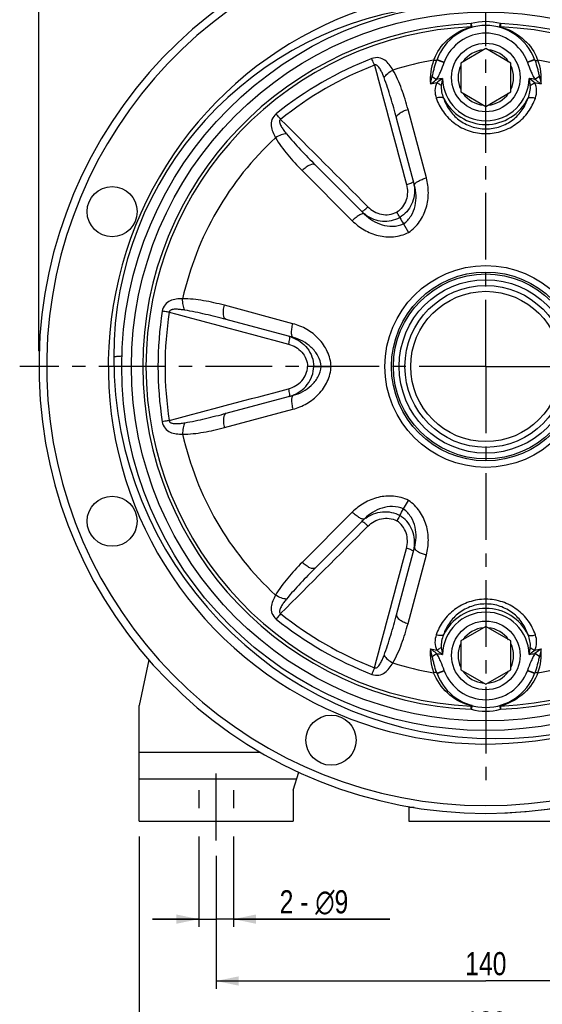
# Model space of a CAD drawing. Header units: millimetres. Extents: x 0 to 840, y -3 to 594.
# Tile 8 of 10: x 577 to 712, y 200 to 456. Entities that reach past the tile are written whole.
import ezdxf

# ---------------------------------------------------------------- set-up
doc = ezdxf.new("R2010")
doc.units = ezdxf.units.MM
doc.header["$LTSCALE"] = 46.2
doc.linetypes.add('CENTER', pattern=[0.6, 0.375, -0.075, 0.075, -0.075])
doc.linetypes.add('HIDDEN', pattern=[0.2, 0.1, -0.1])
doc.layers.get('0').update_dxf_attribs({"linetype": 'CONTINUOUS'})
for name, color, linetype in [('ASSI', 7, 'CONTINUOUS'), ('GEOM', 7, 'CONTINUOUS'), ('QUOTE', 7, 'CONTINUOUS')]:
    doc.layers.add(name, color=color, linetype=linetype)
doc.styles.get("Standard").update_dxf_attribs({"font": 'txt', "width": 0.8})
doc.dimstyles.new('DIMSTYLE_1', dxfattribs={"dimtxt": 6, "dimasz": 5.8, "dimexe": 1, "dimexo": 2, "dimgap": 0.75, "dimtad": 1, "dimdec": 3, "dimtxsty": 'Standard', "dimblk": '_FILLED', "dimblk1": '_FILLED', "dimblk2": '_FILLED', "dimcen": 0.09, "dimadec": 0, "dimazin": 0, "dimtp": 0.5, "dimtm": 0.5, "dimtfac": 1, "dimtdec": 3, "dimtofl": 0, "dimtmove": 0, "dimatfit": 3, "dimldrblk": '_FILLED', "dimfxl": 1, "dimtolj": 1, "dimarcsym": 0})
doc.dimstyles.new('DIMSTYLE_2', dxfattribs={"dimtxt": 6, "dimasz": 5.8, "dimexe": 1, "dimexo": 2, "dimgap": 0.75, "dimtad": 1, "dimdec": 3, "dimtxsty": 'Standard', "dimblk": '_FILLED', "dimblk1": '_FILLED', "dimblk2": '_FILLED', "dimcen": 0.09, "dimadec": 0, "dimazin": 0, "dimtp": 0.2, "dimtm": 0.2, "dimtfac": 1, "dimtdec": 3, "dimtofl": 0, "dimtmove": 0, "dimatfit": 3, "dimldrblk": '_FILLED', "dimfxl": 1, "dimtolj": 1, "dimarcsym": 0})

# ---------------------------------------------------------------- blocks, each defined once
blk = doc.blocks.new('_FILLED')
at = {"color": 0, "linetype": 'ByBlock'}
blk.add_solid([(0, 0), (-1, 0.207), (-1, -0.207)], dxfattribs=at)
blk = doc.blocks.new('*D1')
at = {"layer": 'QUOTE', "color": 2, "linetype": 'Continuous'}
for p, q in [((627.69, 238.77), (627.69, 204.26)), ((767.69, 238.77), (767.69, 204.26)), ((627.69, 206.26), (697.69, 206.26)), ((767.69, 206.26), (697.69, 206.26))]:
    blk.add_line(p, q, dxfattribs=at)
at = {"layer": 'QUOTE', "color": 2, "linetype": 'Continuous', "xscale": 5.8, "yscale": 5.8, "zscale": 5.8, "rotation": 180}
blk.add_blockref('_FILLED', (627.69, 206.26), dxfattribs=at)
at = {"layer": 'QUOTE', "color": 2, "linetype": 'Continuous', "xscale": 5.8, "yscale": 5.8, "zscale": 5.8}
blk.add_blockref('_FILLED', (767.69, 206.26), dxfattribs=at)
at = {"layer": 'QUOTE', "color": 2, "linetype": 'Continuous', "insert": (697.69, 213.76), "char_height": 6, "width": 11.2, "attachment_point": 2, "line_spacing_factor": 0.9}
blk.add_mtext('140', dxfattribs=at)
blk = doc.blocks.new('*D2')
at = {"layer": 'QUOTE', "color": 2, "linetype": 'Continuous'}
for p, q in [((623.19, 243.77), (623.19, 220.32)), ((632.19, 243.77), (632.19, 220.32)), ((623.19, 222.32), (611.19, 222.32)), ((611.19, 222.32), (627.69, 222.32)), ((672.77, 222.32), (627.69, 222.32)), ((632.19, 222.32), (672.77, 222.32))]:
    blk.add_line(p, q, dxfattribs=at)
at = {"layer": 'QUOTE', "color": 2, "linetype": 'Continuous', "xscale": 5.8, "yscale": 5.8, "zscale": 5.8}
blk.add_blockref('_FILLED', (623.19, 222.32), dxfattribs=at)
at = {"layer": 'QUOTE', "color": 2, "linetype": 'Continuous', "xscale": 5.8, "yscale": 5.8, "zscale": 5.8, "rotation": 180}
blk.add_blockref('_FILLED', (632.19, 222.32), dxfattribs=at)
at = {"layer": 'QUOTE', "color": 2, "linetype": 'Continuous', "insert": (644.17, 229.82), "char_height": 6, "width": 28.6, "attachment_point": 1, "line_spacing_factor": 0.9}
blk.add_mtext('2 - \\Fgdt;{\\Fgdt;n}\\Ftxt;9', dxfattribs=at)
blk = doc.blocks.new('*D4')
at = {"layer": 'QUOTE', "color": 2, "linetype": 'Continuous'}
for p, q in [((581.69, 369.77), (581.69, 529.32)), ((813.69, 369.77), (813.69, 529.32)), ((581.69, 527.32), (697.69, 527.32)), ((813.69, 527.32), (697.69, 527.32))]:
    blk.add_line(p, q, dxfattribs=at)
at = {"layer": 'QUOTE', "color": 2, "linetype": 'Continuous', "xscale": 5.8, "yscale": 5.8, "zscale": 5.8, "rotation": 180}
blk.add_blockref('_FILLED', (581.69, 527.32), dxfattribs=at)
at = {"layer": 'QUOTE', "color": 2, "linetype": 'Continuous', "xscale": 5.8, "yscale": 5.8, "zscale": 5.8}
blk.add_blockref('_FILLED', (813.69, 527.32), dxfattribs=at)
at = {"layer": 'QUOTE', "color": 2, "linetype": 'Continuous', "insert": (697.69, 534.82), "char_height": 6, "width": 13.2, "attachment_point": 2, "line_spacing_factor": 0.9}
blk.add_mtext('232', dxfattribs=at)
blk = doc.blocks.new('*D20')
at = {"layer": 'QUOTE', "color": 2, "linetype": 'Continuous'}
for p, q in [((607.69, 243.77), (607.69, 188.85)), ((787.69, 243.77), (787.69, 188.85)), ((607.69, 190.85), (697.69, 190.85)), ((787.69, 190.85), (697.69, 190.85))]:
    blk.add_line(p, q, dxfattribs=at)
at = {"layer": 'QUOTE', "color": 2, "linetype": 'Continuous', "xscale": 5.8, "yscale": 5.8, "zscale": 5.8, "rotation": 180}
blk.add_blockref('_FILLED', (607.69, 190.85), dxfattribs=at)
at = {"layer": 'QUOTE', "color": 2, "linetype": 'Continuous', "xscale": 5.8, "yscale": 5.8, "zscale": 5.8}
blk.add_blockref('_FILLED', (787.69, 190.85), dxfattribs=at)
at = {"layer": 'QUOTE', "color": 2, "linetype": 'Continuous', "insert": (697.69, 198.35), "char_height": 6, "width": 10.8, "attachment_point": 2, "line_spacing_factor": 0.9}
blk.add_mtext('180', dxfattribs=at)

msp = doc.modelspace()

# ---------------------------------------------------------------- linework, layer by layer
at = {"layer": 'ASSI', "color": 2, "linetype": 'CENTER'}
for p, q in [((697.6856, 365.7689), (697.6856, 494.4587)), ((697.6856, 365.7689), (576.6856, 365.7689)), ((697.6856, 365.7689), (697.6856, 254.9536)), ((697.6856, 365.7689), (818.6856, 365.7689)), ((627.6856, 242.7689), (627.6856, 260.7689))]:
    msp.add_line(p, q, dxfattribs=at)
at = {"layer": 'ASSI', "color": 7, "linetype": 'Continuous'}
for p, q in [((610.1997, 289.5967), (607.6856, 277.7689)), ((607.6856, 265.6971), (639.0202, 265.6971)), ((677.6856, 251.2689), (677.6856, 247.7689)), ((677.6856, 247.7689), (717.6856, 247.7689))]:
    msp.add_line(p, q, dxfattribs=at)
at = {"layer": 'ASSI', "color": 8, "linetype": 'HIDDEN'}
for p, q in [((623.1856, 255.7689), (623.1856, 247.7689)), ((632.1856, 255.7689), (632.1856, 247.7689))]:
    msp.add_line(p, q, dxfattribs=at)
at = {"layer": 'ASSI', "color": 7, "linetype": 'Continuous'}
for centre, radius in [((600.6783, 405.9507), 6.5), ((697.6856, 365.7689), 24.5), ((697.6856, 365.7689), 22.5), ((600.6783, 325.5872), 6.5), ((657.5038, 268.7616), 6.5)]:
    msp.add_circle(centre, radius, dxfattribs=at)
msp.add_arc((697.6856, 365.7689), 116, 272.428025, 81.322808, dxfattribs=at)
at = {"layer": 'GEOM', "color": 9, "linetype": 'Continuous'}
for p, q in [((693.9034, 453.9044), (693.8668, 454.757)), ((694.1302, 453.7923), (693.8668, 454.757)), ((701.2411, 453.7923), (701.5044, 454.757)), ((701.5044, 454.757), (701.4678, 453.9044)), ((684.997, 445.379), (686.8721, 444.6838)), ((685.0261, 445.4579), (686.9016, 444.7633)), ((686.8721, 444.6838), (686.9016, 444.7633)), ((710.3451, 445.4579), (708.4696, 444.7633)), ((708.4696, 444.7633), (708.4991, 444.6837)), ((710.3742, 445.379), (708.4991, 444.6837)), ((683.7753, 441.0361), (684.9257, 440.2735)), ((711.5959, 441.0361), (710.4455, 440.2735)), ((682.2572, 414.6932), (677.4897, 432.4859)), ((650.0049, 416.6176), (663.0301, 403.5924)), ((647.6018, 376.8697), (629.809, 381.6372)), ((629.809, 349.9006), (647.6018, 354.6682)), ((663.0301, 327.9454), (650.0049, 314.9202)), ((677.4897, 299.0519), (682.2572, 316.8447)), ((683.7753, 290.5018), (684.9257, 291.2643)), ((711.5959, 290.5018), (710.4455, 291.2643)), ((684.9971, 286.1588), (686.8721, 286.8541)), ((685.0261, 286.0799), (686.9016, 286.7746)), ((686.9016, 286.7746), (686.8721, 286.8541)), ((708.4991, 286.8541), (708.4696, 286.7746)), ((710.3451, 286.0799), (708.4696, 286.7746)), ((710.3742, 286.1588), (708.4991, 286.8541)), ((694.1302, 277.7455), (693.8668, 276.7808)), ((693.8668, 276.7808), (693.9034, 277.6334)), ((701.2411, 277.7455), (701.5044, 276.7808)), ((701.4678, 277.6334), (701.5044, 276.7808)), ((679.0986, 251.2689), (677.6856, 251.2689))]:
    msp.add_line(p, q, dxfattribs=at)
at = {"layer": 'GEOM', "color": 7, "linetype": 'Continuous'}
for p, q in [((697.6856, 448.2745), (691.1856, 444.5217)), ((704.1856, 444.5217), (697.6856, 448.2745)), ((691.1856, 444.5217), (691.1856, 437.0162)), ((704.1856, 437.0162), (704.1856, 444.5217)), ((691.1856, 437.0162), (697.6856, 433.2634)), ((697.6856, 433.2634), (704.1856, 437.0162)), ((679.1941, 412.7802), (674.5247, 430.2065)), ((653.4615, 418.0456), (666.2185, 405.2886)), ((676.3284, 402.7607), (677.613, 400.5357)), ((647.7269, 373.2604), (630.3006, 377.9298)), ((654.9711, 365.7689), (657.5403, 365.7689)), ((630.3006, 353.6081), (647.7269, 358.2774)), ((676.3284, 328.7771), (677.613, 331.0021)), ((666.2184, 326.2492), (653.4615, 313.4923)), ((674.5247, 301.3314), (679.1941, 318.7578)), ((697.6856, 298.2745), (691.1856, 294.5217)), ((704.1856, 294.5217), (697.6856, 298.2745)), ((691.1856, 294.5217), (691.1856, 287.0162)), ((704.1856, 287.0162), (704.1856, 294.5217)), ((691.1856, 287.0162), (697.6856, 283.2634)), ((697.6856, 283.2634), (704.1856, 287.0162)), ((607.6856, 247.7689), (607.6856, 277.7689)), ((607.6856, 258.7689), (648.6028, 258.7689)), ((647.6856, 255.7689), (649.1193, 260.4582)), ((647.6856, 255.7689), (647.6856, 247.7689)), ((677.6856, 251.2689), (677.6856, 247.7689)), ((607.6856, 247.7689), (647.6856, 247.7689))]:
    msp.add_line(p, q, dxfattribs=at)
for centre, radius in [((697.6856, 365.7689), 94.5), ((697.6856, 440.7689), 8.9), ((697.6856, 365.7689), 23.9998), ((697.6856, 365.7689), 20.9998), ((697.6856, 365.7689), 19.5), ((697.6856, 290.7689), 8.9)]:
    msp.add_circle(centre, radius, dxfattribs=at)
at = {"layer": 'GEOM', "color": 9, "linetype": 'Continuous'}
for radius in [92, 26.1919]:
    msp.add_circle((697.6856, 365.7689), radius, dxfattribs=at)
at = {"layer": 'GEOM', "color": 7, "linetype": 'Continuous'}
for centre, radius, start, end in [((697.6856, 365.7689), 116, 98.678951, 81.321049), ((700.0856, 368.1689), 99, 180, 81.80388), ((697.6856, 365.7689), 98, 100.58398, 298.302446), ((692.5856, 368.1689), 91.5, 95.474108, 180), ((697.6856, 440.7689), 13.5, 20.324419, 159.675569), ((706.2919, 437.581), 22.6777, 159.675016, 159.887646), ((689.0793, 437.581), 22.6777, 20.11233, 20.324944), ((706.2868, 293.9549), 22.6723, 200.112092, 200.324656), ((697.6856, 290.7689), 13.5, 200.324355, 339.67562), ((689.0833, 293.9553), 22.6735, 339.675242, 339.887832), ((678.1856, 251.2689), 0.5, 150.541099, 180)]:
    msp.add_arc(centre, radius, start, end, dxfattribs=at)
at = {"layer": 'GEOM', "color": 9, "linetype": 'Continuous'}
for centre, radius, start, end in [((697.6856, 365.7689), 114, 98.831055, 81.168946), ((697.6856, 440.7689), 14.5, 74.730065, 105.269935), ((697.6856, 365.7689), 89.07, 92.457274, 267.542726), ((697.6856, 365.7689), 88.2166, 92.457274, 267.542726), ((697.6856, 365.7689), 88.2166, 272.457274, 87.542726), ((697.6856, 365.7689), 89.07, 272.457274, 87.542726), ((697.6856, 440.7689), 11.5, 20.324296, 159.675706), ((697.6856, 440.7689), 7.2, 94.525631, 145.474369), ((697.6856, 440.7689), 7.2, 34.525631, 85.474369), ((702.0489, 358.2114), 93.8332, 111.20982, 128.79018), ((697.6856, 365.7689), 80.6362, 99.671277, 107.418044), ((697.6597, 440.3367), 14.3887, 159.995677, 184.985521), ((697.0068, 440.3024), 13.7893, 154.937172, 158.933882), ((688.9191, 437.5235), 22.848, 19.499536, 20.109651), ((698.3654, 440.3029), 13.7882, 21.066019, 25.012913), ((697.6856, 365.7689), 80.6362, 72.581922, 80.328731), ((697.6859, 440.3304), 14.4149, 355.047866, 19.993262), ((701.1636, 359.7448), 90.2279, 111.033091, 128.966911), ((697.6856, 440.7689), 7.2, 154.525631, 205.474369), ((697.6856, 440.7689), 7.2, 334.525631, 25.474369), ((697.6856, 365.7689), 75.5894, 98.543752, 99.718334), ((702.7589, 436.6857), 16.7479, 166.767226, 173.077932), ((697.6856, 440.7689), 11.2327, 181.272688, 358.727313), ((692.6857, 436.6988), 16.6734, 6.907972, 13.24687), ((697.6856, 365.7689), 75.5894, 80.281616, 81.456248), ((697.6856, 365.7689), 74.7104, 99.780936, 101.081831), ((697.6856, 365.7689), 74.7104, 78.91719, 80.218912), ((697.6856, 440.7689), 12.1986, 205.880037, 334.11999), ((697.6856, 440.7689), 7.2, 214.525631, 265.474369), ((697.6856, 440.7689), 7.2, 274.525631, 325.474369), ((697.6856, 365.7689), 80.6362, 132.581927, 167.418047), ((670.258, 411.5057), 8.9615, 10.513471, 14.992999), ((670.2416, 411.5023), 8.9782, 6.141689, 10.515783), ((671.8024, 412.4038), 8.9796, 225.013081, 233.935343), ((706.4073, 365.7689), 93.8282, 171.209353, 188.790647), ((704.6368, 365.7689), 90.2231, 171.032609, 188.967391), ((644.3623, 364.8812), 8.9645, 71.336149, 74.996494), ((644.3623, 366.6555), 8.9635, 285.005346, 289.074054), ((697.6856, 365.7689), 80.6362, 192.581927, 227.418047), ((671.8025, 319.134), 8.9798, 126.135395, 134.987094), ((670.2587, 320.032), 8.9608, 345.007, 349.53145), ((670.2415, 320.0355), 8.9783, 349.529053, 353.935618), ((701.1613, 371.789), 90.2232, 231.03262, 248.967379), ((697.6856, 290.7689), 11.2327, 1.272688, 178.727313), ((697.6856, 290.7689), 12.1986, 25.880037, 154.11999), ((702.0465, 373.3222), 93.8283, 231.209362, 248.790638), ((697.6856, 290.7689), 7.2, 94.525631, 145.474369), ((697.6856, 290.7689), 7.2, 34.525631, 85.474369), ((697.6854, 291.2075), 14.415, 175.04789, 199.993424), ((697.6856, 365.7689), 74.7104, 258.91719, 260.21873), ((702.6855, 294.8391), 16.6734, 186.907972, 193.24687), ((697.6856, 290.7689), 7.2, 154.525631, 205.474369), ((697.6856, 290.7689), 7.2, 334.525631, 25.474369), ((692.6123, 294.8521), 16.7479, 346.767226, 353.077932), ((697.6856, 365.7689), 74.7104, 279.780903, 281.082812), ((697.7114, 291.2012), 14.3887, 339.995556, 4.985499), ((697.6856, 365.7689), 80.6362, 252.581927, 260.32875), ((697.6856, 365.7689), 75.5894, 260.281616, 261.456248), ((697.6856, 365.7689), 75.5894, 278.543752, 279.718334), ((697.6856, 365.7689), 80.6362, 279.671262, 287.418041), ((706.4523, 294.0144), 22.8482, 199.499538, 200.109647), ((697.6856, 290.7689), 11.5, 200.324311, 339.675694), ((697.6856, 290.7689), 7.2, 214.525631, 265.474369), ((697.6856, 290.7689), 7.2, 274.525631, 325.474369), ((697.6735, 291.9096), 14.7656, 252.673491, 255.20662), ((697.6856, 290.7689), 14.5, 254.730065, 285.269935), ((697.6995, 291.9034), 14.7591, 284.792692, 287.223087)]:
    msp.add_arc(centre, radius, start, end, dxfattribs=at)
for points, knots in [([(684.5159, 446.1438), (685.3868, 448.0063), (688.0298, 451.4145), (691.8703, 453.3672), (693.9032, 453.9044)], [0, 0, 0, 0, 0.49441296, 1, 1, 1, 1]), ([(694.1302, 453.7923), (694.1139, 453.7879), (694.0242, 453.7863), (693.9487, 453.851), (693.9034, 453.9044)], [0, 0, 0, 0, 0.19340873, 1, 1, 1, 1]), ([(701.2411, 453.7923), (701.2573, 453.7879), (701.347, 453.7863), (701.4225, 453.851), (701.4678, 453.9044)], [0, 0, 0, 0, 0.19339704, 1, 1, 1, 1]), ([(701.4681, 453.9044), (703.5028, 453.3667), (707.3467, 451.4113), (709.9902, 447.998), (710.8604, 446.1328)], [0, 0, 0, 0, 0.50556963, 1, 1, 1, 1]), ([(673.5477, 442.708), (673.2817, 443.1971), (672.6968, 444.13), (671.5281, 445.3265), (669.9133, 446.0538), (668.6772, 445.911), (668.1016, 445.6885)], [0, 0, 0, 0, 0.24544367, 0.48325661, 0.72792731, 1, 1, 1, 1]), ([(668.7802, 443.9611), (668.7184, 444.1206), (668.4941, 444.6972), (668.2678, 445.273), (668.1016, 445.6885)], [0, 0, 0, 0, 0.27659487, 1, 1, 1, 1]), ([(683.7753, 441.0361), (683.8709, 441.4002), (684.0408, 442.1333), (684.4051, 443.593), (684.7385, 444.6727), (684.9971, 445.379)], [0, 0, 0, 0, 0.25020086, 0.50009292, 1, 1, 1, 1]), ([(684.7586, 445.2206), (684.7156, 445.2113), (684.5083, 445.1868), (684.2981, 445.219), (684.1392, 445.2591)], [0, 0, 0, 0, 0.21155327, 1, 1, 1, 1]), ([(684.997, 445.379), (684.9893, 445.3599), (684.9356, 445.2756), (684.834, 445.237), (684.7586, 445.2206)], [0, 0, 0, 0, 0.2111374, 1, 1, 1, 1]), ([(684.9258, 440.2736), (685.1479, 440.6089), (685.5291, 441.3209), (686.1708, 442.797), (686.5923, 443.9291), (686.8721, 444.6838)], [0, 0, 0, 0, 0.24989895, 0.499923, 1, 1, 1, 1]), ([(708.4991, 444.6837), (708.7789, 443.929), (709.2004, 442.7969), (709.8422, 441.3208), (710.2233, 440.6088), (710.4455, 440.2735)], [0, 0, 0, 0, 0.50008465, 0.75010932, 1, 1, 1, 1]), ([(710.3742, 445.379), (710.382, 445.3596), (710.4371, 445.2737), (710.5413, 445.2354), (710.6185, 445.2193)], [0, 0, 0, 0, 0.21034061, 1, 1, 1, 1]), ([(710.4566, 445.1501), (710.6941, 444.4794), (711.0021, 443.4558), (711.344, 442.0741), (711.5054, 441.3806), (711.5959, 441.0361)], [0, 0, 0, 0, 0.49987031, 0.74977993, 1, 1, 1, 1]), ([(710.6185, 445.2193), (710.6613, 445.2104), (710.8667, 445.1875), (711.0747, 445.2194), (711.232, 445.2591)], [0, 0, 0, 0, 0.21230337, 1, 1, 1, 1]), ([(671.2679, 440.7625), (671.139, 441.1059), (670.9358, 441.616), (670.6306, 442.2791), (670.3801, 442.7614), (670.0981, 443.2229), (669.8227, 443.5807), (669.5597, 443.8281), (669.331, 443.9808), (669.0555, 444.0633), (668.8618, 444.0104), (668.7802, 443.9611)], [0, 0, 0, 0, 0.25154987, 0.37638984, 0.50055966, 0.62407535, 0.74711671, 0.808784, 0.87100482, 0.93462952, 1, 1, 1, 1]), ([(671.2679, 440.7625), (671.5212, 441.1578), (672.2293, 441.8966), (673.0724, 442.4582), (673.5479, 442.7076)], [0, 0, 0, 0, 0.46648789, 1, 1, 1, 1]), ([(677.4897, 432.4859), (677.0124, 434.2677), (676.2066, 436.9094), (674.8313, 440.3045), (674.0096, 441.9296), (673.5477, 442.708)], [0, 0, 0, 0, 0.50381433, 0.75277972, 1, 1, 1, 1]), ([(674.5247, 430.2065), (674.0471, 431.9891), (673.0491, 435.5346), (671.9139, 439.042), (671.2679, 440.7625)], [0, 0, 0, 0, 0.50104909, 1, 1, 1, 1]), ([(683.3242, 439.086), (683.458, 439.182), (683.9966, 439.5715), (684.5301, 439.9681), (684.9258, 440.2736)], [0, 0, 0, 0, 0.24776912, 1, 1, 1, 1]), ([(683.3256, 439.0933), (683.3573, 439.2533), (683.4922, 439.9043), (683.648, 440.5509), (683.7753, 441.0361)], [0, 0, 0, 0, 0.2454223, 1, 1, 1, 1]), ([(686.4557, 440.5194), (686.3288, 440.4303), (685.8292, 440.0713), (685.3441, 439.6917), (684.9937, 439.3934)], [0, 0, 0, 0, 0.25205457, 1, 1, 1, 1]), ([(710.3779, 439.3931), (710.2623, 439.4915), (709.788, 439.8838), (709.2946, 440.2527), (708.9155, 440.5194)], [0, 0, 0, 0, 0.24676631, 1, 1, 1, 1]), ([(710.4455, 440.2735), (710.5779, 440.1713), (711.1066, 439.7687), (711.6428, 439.3759), (712.047, 439.086)], [0, 0, 0, 0, 0.2515484, 1, 1, 1, 1]), ([(711.5959, 441.0361), (711.639, 440.872), (711.8039, 440.2254), (711.9504, 439.5741), (712.047, 439.086)], [0, 0, 0, 0, 0.25427941, 1, 1, 1, 1]), ([(684.9937, 439.3934), (684.6535, 438.8057), (684.3524, 437.4139), (684.6021, 436.0596), (684.8209, 435.4207)], [0, 0, 0, 0, 0.50136355, 1, 1, 1, 1]), ([(686.1331, 438.7042), (686.0481, 438.7715), (685.6901, 439.0352), (685.3002, 439.2557), (684.9936, 439.3934)], [0, 0, 0, 0, 0.24394842, 1, 1, 1, 1]), ([(686.1331, 438.7042), (686.0665, 438.1525), (686.1559, 437.0228), (686.4914, 435.9559), (686.7105, 435.4442)], [0, 0, 0, 0, 0.49957894, 1, 1, 1, 1]), ([(708.6607, 435.4442), (708.8798, 435.9559), (709.2153, 437.0228), (709.3046, 438.1525), (709.2381, 438.7042)], [0, 0, 0, 0, 0.50042619, 1, 1, 1, 1]), ([(709.2382, 438.7042), (709.3231, 438.7715), (709.6812, 439.0351), (710.071, 439.2557), (710.3776, 439.3934)], [0, 0, 0, 0, 0.24394841, 1, 1, 1, 1]), ([(710.5503, 435.4207), (710.7691, 436.0596), (711.0188, 437.4137), (710.7178, 438.8055), (710.3777, 439.3931)], [0, 0, 0, 0, 0.49866074, 1, 1, 1, 1]), ([(686.7104, 435.4445), (686.6168, 435.5111), (686.3576, 435.6009), (685.7125, 435.6423), (685.1824, 435.5343), (684.8209, 435.4207)], [0, 0, 0, 0, 0.17830582, 0.41220258, 1, 1, 1, 1]), ([(684.8209, 435.4207), (685.2568, 434.1478), (686.5311, 431.6815), (689.4928, 428.678), (693.3307, 426.6678), (696.2318, 426.1961), (697.6856, 426.1958)], [0, 0, 0, 0, 0.23988392, 0.4866124, 0.7407881, 1, 1, 1, 1]), ([(686.7104, 435.4444), (687.0603, 434.3555), (688.1089, 432.2304), (690.6064, 429.6133), (693.9038, 427.8372), (696.4208, 427.4169), (697.6856, 427.4168)], [0, 0, 0, 0, 0.23694768, 0.4826288, 0.73797005, 1, 1, 1, 1]), ([(697.6856, 427.4168), (698.9504, 427.4169), (701.4674, 427.8371), (704.7648, 429.6133), (707.2623, 432.2304), (708.3109, 434.3555), (708.6608, 435.4444)], [0, 0, 0, 0, 0.26202983, 0.51737092, 0.76305228, 1, 1, 1, 1]), ([(697.6856, 426.1958), (699.1395, 426.1961), (702.0405, 426.6678), (705.8784, 428.678), (708.8401, 431.6815), (710.1144, 434.1478), (710.5503, 435.4207)], [0, 0, 0, 0, 0.25921205, 0.51338764, 0.7601161, 1, 1, 1, 1]), ([(708.6609, 435.4445), (708.7545, 435.5111), (709.0136, 435.6008), (709.6588, 435.6422), (710.1888, 435.5343), (710.5503, 435.4207)], [0, 0, 0, 0, 0.17830431, 0.41219934, 1, 1, 1, 1]), ([(674.5247, 430.2065), (674.4017, 430.6656), (675.0103, 431.3119), (675.705, 431.7639), (676.4511, 432.153), (677.062, 432.3689), (677.4897, 432.4859)], [0, 0, 0, 0, 0.36374157, 0.50460955, 0.66066797, 1, 1, 1, 1]), ([(643.2652, 431.3492), (642.7837, 430.963), (642.0435, 429.9619), (641.8652, 428.2005), (642.3174, 426.5902), (642.8328, 425.6175), (643.1233, 425.1427)], [0, 0, 0, 0, 0.27214633, 0.51683971, 0.75461134, 1, 1, 1, 1]), ([(644.4219, 429.8978), (644.3147, 430.0312), (643.9275, 430.5137), (643.542, 430.9975), (643.2653, 431.3492)], [0, 0, 0, 0, 0.27659669, 1, 1, 1, 1]), ([(644.4219, 429.8978), (644.3381, 429.8517), (644.1954, 429.7095), (644.13, 429.4293), (644.1471, 429.1548), (644.2306, 428.8036), (644.4026, 428.3863), (644.6615, 427.9116), (644.9538, 427.4537), (645.3752, 426.8581), (645.7153, 426.4273), (645.9481, 426.1442)], [0, 0, 0, 0, 0.06559041, 0.12928808, 0.19148014, 0.25314944, 0.37616828, 0.49964366, 0.62376702, 0.74855552, 1, 1, 1, 1]), ([(643.1232, 425.1426), (643.5673, 424.3539), (644.5638, 422.83), (646.8146, 419.9399), (648.7005, 417.9221), (650.0049, 416.6176)], [0, 0, 0, 0, 0.24722965, 0.49613228, 1, 1, 1, 1]), ([(645.9481, 426.1441), (645.4791, 426.1224), (644.4852, 425.8786), (643.5773, 425.4292), (643.1235, 425.1422)], [0, 0, 0, 0, 0.46648173, 1, 1, 1, 1]), ([(645.9481, 426.1442), (647.1153, 424.7246), (649.5848, 421.9875), (652.1565, 419.3506), (653.4615, 418.0456)], [0, 0, 0, 0, 0.49894395, 1, 1, 1, 1]), ([(653.4615, 418.0456), (653.1254, 418.3817), (652.2614, 418.1778), (651.5226, 417.8022), (650.8126, 417.3505), (650.3202, 416.9295), (650.0049, 416.6176)], [0, 0, 0, 0, 0.36374145, 0.50460943, 0.66066787, 1, 1, 1, 1]), ([(677.613, 400.5358), (678.7306, 401.2804), (680.6806, 403.2127), (682.4033, 406.8776), (682.9471, 410.8266), (682.5923, 413.4425), (682.2572, 414.6932)], [0, 0, 0, 0, 0.25449805, 0.50630091, 0.75463411, 1, 1, 1, 1]), ([(679.2106, 413.0097), (679.2723, 413.1801), (679.5997, 413.5258), (680.2693, 413.9516), (681.1888, 414.3658), (681.8848, 414.5918), (682.2572, 414.6932)], [0, 0, 0, 0, 0.15304716, 0.3825094, 0.67400501, 1, 1, 1, 1]), ([(677.0945, 412.9776), (677.2685, 412.3298), (677.4375, 410.9761), (677.104, 408.9556), (676.1622, 407.1212), (675.1361, 406.1818), (674.5575, 405.8279)], [0, 0, 0, 0, 0.24872424, 0.4980638, 0.74853641, 1, 1, 1, 1]), ([(679.1683, 412.4628), (679.2515, 411.6894), (679.2145, 410.1124), (678.53, 407.8503), (677.2394, 405.866), (676.0188, 404.8531), (675.35, 404.4547)], [0, 0, 0, 0, 0.24989982, 0.49983886, 0.74990469, 1, 1, 1, 1]), ([(676.3284, 402.7607), (677.1075, 403.3275), (678.4091, 404.7845), (679.4428, 407.4269), (679.6917, 410.1547), (679.4215, 411.9313), (679.1941, 412.7802)], [0, 0, 0, 0, 0.26231667, 0.5156681, 0.76072178, 1, 1, 1, 1]), ([(677.0945, 412.9776), (677.2188, 413.0112), (677.6681, 413.1414), (678.1119, 413.2961), (678.4194, 413.4392)], [0, 0, 0, 0, 0.27508217, 1, 1, 1, 1]), ([(678.4194, 413.4392), (678.4594, 413.4578), (678.5918, 413.5223), (678.7219, 413.5945), (678.8035, 413.658)], [0, 0, 0, 0, 0.29914558, 1, 1, 1, 1]), ([(678.8035, 413.658), (678.8226, 413.6728), (678.8716, 413.7142), (678.9256, 413.7818), (678.9143, 413.824)], [0, 0, 0, 0, 0.35617965, 1, 1, 1, 1]), ([(679.1941, 412.7801), (679.1795, 412.8345), (679.1812, 412.9159), (679.2035, 412.9899), (679.2106, 413.0097)], [0, 0, 0, 0, 0.7278806, 1, 1, 1, 1]), ([(665.4543, 406.0529), (665.4725, 406.0347), (665.5502, 406.0254), (665.7512, 406.0996), (666.0976, 406.3213), (666.5752, 406.707), (666.918, 407.0272), (667.0972, 407.2057)], [0, 0, 0, 0, 0.03751383, 0.10055747, 0.31590099, 0.63034702, 1, 1, 1, 1]), ([(667.0972, 407.2057), (667.5713, 406.731), (668.6591, 405.9079), (670.5756, 405.1864), (672.6352, 405.0849), (673.9618, 405.5038), (674.5575, 405.8279)], [0, 0, 0, 0, 0.24872998, 0.4980688, 0.74854127, 1, 1, 1, 1]), ([(666.2185, 405.2886), (666.1057, 405.4014), (665.771, 405.416), (665.3678, 405.2879), (664.9516, 405.0942), (664.4962, 404.8167), (663.8273, 404.3338), (663.3444, 403.9042), (663.0301, 403.5924)], [0, 0, 0, 0, 0.12684902, 0.2238871, 0.34505899, 0.4878256, 0.64813762, 1, 1, 1, 1]), ([(666.2185, 405.2886), (666.8399, 404.6672), (668.2434, 403.5451), (670.73, 402.3967), (673.5352, 401.9706), (675.4478, 402.3693), (676.3283, 402.7607)], [0, 0, 0, 0, 0.23926603, 0.4843106, 0.73766515, 1, 1, 1, 1]), ([(666.5161, 405.1451), (667.1441, 404.6878), (668.5273, 403.9341), (670.8258, 403.3986), (673.1862, 403.5253), (674.6714, 404.0752), (675.35, 404.4547)], [0, 0, 0, 0, 0.24990328, 0.49984265, 0.74990864, 1, 1, 1, 1]), ([(663.0301, 403.5924), (663.9456, 402.677), (666.0336, 401.0619), (669.7253, 399.5582), (673.7608, 399.2175), (676.4092, 399.9402), (677.613, 400.5358)], [0, 0, 0, 0, 0.24534396, 0.49368371, 0.74549552, 1, 1, 1, 1]), ([(618.9855, 383.3344), (618.4289, 383.3486), (617.3285, 383.3086), (615.7079, 382.8947), (614.2707, 381.8599), (613.7764, 380.718), (613.6812, 380.1082)], [0, 0, 0, 0, 0.24544172, 0.48325335, 0.72792654, 1, 1, 1, 1]), ([(629.809, 381.6372), (628.0271, 382.1147), (625.3367, 382.7389), (621.7085, 383.2432), (619.8906, 383.3442), (618.9855, 383.3345)], [0, 0, 0, 0, 0.50386873, 0.75277096, 1, 1, 1, 1]), ([(619.5304, 380.3873), (619.3147, 380.8044), (619.0289, 381.787), (618.9642, 382.7979), (618.9859, 383.3345)], [0, 0, 0, 0, 0.4664879, 1, 1, 1, 1]), ([(630.3006, 377.9298), (629.8415, 378.0528), (629.586, 378.903), (629.542, 379.7306), (629.5781, 380.5714), (629.6966, 381.2083), (629.809, 381.6372)], [0, 0, 0, 0, 0.36374146, 0.50460943, 0.66066788, 1, 1, 1, 1]), ([(615.5165, 379.8322), (615.3474, 379.8584), (614.736, 379.9525), (614.1242, 380.0444), (613.6812, 380.1082)], [0, 0, 0, 0, 0.27659489, 1, 1, 1, 1]), ([(619.5304, 380.3873), (619.1686, 380.4474), (618.6252, 380.5265), (617.8984, 380.5937), (617.3554, 380.6179), (616.8147, 380.6044), (616.3672, 380.5448), (616.0214, 380.4407), (615.7748, 380.319), (615.5657, 380.1217), (615.5146, 379.9275), (615.5165, 379.8322)], [0, 0, 0, 0, 0.25154869, 0.37638827, 0.50055758, 0.62407286, 0.74711504, 0.80878142, 0.87100647, 0.93463053, 1, 1, 1, 1]), ([(630.3006, 377.9298), (628.518, 378.4075), (624.9485, 379.3161), (621.3433, 380.0863), (619.5304, 380.3873)], [0, 0, 0, 0, 0.50105617, 1, 1, 1, 1]), ([(647.727, 373.2604), (647.5729, 373.3017), (647.3929, 373.5843), (647.3022, 373.9974), (647.262, 374.4548), (647.2745, 374.9879), (647.3583, 375.8086), (647.4889, 376.4417), (647.6018, 376.8697)], [0, 0, 0, 0, 0.12684902, 0.2238871, 0.34505899, 0.4878256, 0.64813762, 1, 1, 1, 1]), ([(657.5403, 365.7689), (657.4538, 367.109), (656.7562, 369.7639), (654.4434, 373.0882), (651.2954, 375.5338), (648.8525, 376.5345), (647.6018, 376.8697)], [0, 0, 0, 0, 0.25447292, 0.50628532, 0.75462555, 1, 1, 1, 1]), ([(646.5061, 371.5409), (646.5711, 371.7853), (646.677, 372.2423), (646.7722, 372.8488), (646.791, 373.2596), (646.7548, 373.4708), (646.7078, 373.5335), (646.6831, 373.5401)], [0, 0, 0, 0, 0.36965239, 0.68409894, 0.8994428, 0.96248637, 1, 1, 1, 1]), ([(647.2311, 373.3743), (648.0319, 373.1039), (649.5657, 372.3311), (651.4342, 370.5635), (652.6895, 368.3135), (653.0034, 366.6144), (653.0149, 365.7692)], [0, 0, 0, 0, 0.24997905, 0.49995264, 0.74999535, 1, 1, 1, 1]), ([(654.9712, 365.7689), (654.8698, 366.727), (654.259, 368.5827), (652.4875, 370.7991), (650.2495, 372.3785), (648.5758, 373.033), (647.7269, 373.2605)], [0, 0, 0, 0, 0.26229574, 0.51565553, 0.76071561, 1, 1, 1, 1]), ([(646.5061, 371.5409), (647.1544, 371.3677), (648.4115, 370.8367), (649.9947, 369.5375), (651.112, 367.8046), (651.4124, 366.4466), (651.4294, 365.7689)], [0, 0, 0, 0, 0.24880668, 0.4982066, 0.74865556, 1, 1, 1, 1]), ([(603.2227, 368.4174), (602.9169, 368.4016), (602.4881, 368.3763), (601.9589, 368.334), (601.6543, 368.3032), (601.4181, 368.2735), (601.241, 368.2405), (601.1439, 368.216), (601.0856, 368.1849), (601.0856, 368.1689)], [0, 0, 0, 0, 0.42424479, 0.59483461, 0.7360402, 0.84719022, 0.92777492, 0.97786685, 1, 1, 1, 1]), ([(646.5061, 359.997), (647.1543, 360.1702), (648.4111, 360.7009), (649.9944, 362), (651.1118, 363.733), (651.4124, 365.0911), (651.4294, 365.7689)], [0, 0, 0, 0, 0.24875165, 0.49812742, 0.74861694, 1, 1, 1, 1]), ([(647.2915, 358.1842), (648.0853, 358.4586), (649.6044, 359.2358), (651.4528, 361.0009), (652.6935, 363.2404), (653.0035, 364.9291), (653.0149, 365.7692)], [0, 0, 0, 0, 0.24994856, 0.4999096, 0.74998199, 1, 1, 1, 1]), ([(647.6018, 354.6682), (648.8524, 355.0033), (651.2952, 356.0041), (654.4434, 358.4496), (656.7561, 361.7741), (657.4541, 364.4289), (657.5403, 365.7689)], [0, 0, 0, 0, 0.24535969, 0.49371155, 0.7455342, 1, 1, 1, 1]), ([(647.7269, 358.2774), (648.5759, 358.5049), (650.2496, 359.1594), (652.4876, 360.7388), (654.259, 362.9553), (654.8699, 364.8109), (654.9712, 365.7689)], [0, 0, 0, 0, 0.23928591, 0.4843599, 0.73772701, 1, 1, 1, 1]), ([(646.683, 357.9978), (646.7078, 358.0044), (646.7547, 358.0671), (646.791, 358.2783), (646.7722, 358.6891), (646.677, 359.2956), (646.5711, 359.7525), (646.5061, 359.997)], [0, 0, 0, 0, 0.03751376, 0.10055738, 0.31590102, 0.63034721, 1, 1, 1, 1]), ([(647.727, 358.2775), (647.5729, 358.2361), (647.3929, 357.9536), (647.3022, 357.5404), (647.262, 357.0831), (647.2745, 356.55), (647.3583, 355.7292), (647.4889, 355.0962), (647.6018, 354.6682)], [0, 0, 0, 0, 0.12684903, 0.2238871, 0.34505899, 0.4878256, 0.64813762, 1, 1, 1, 1]), ([(619.5304, 351.1506), (621.3433, 351.4516), (624.9485, 352.2217), (628.518, 353.1304), (630.3006, 353.6081)], [0, 0, 0, 0, 0.49894395, 1, 1, 1, 1]), ([(630.3006, 353.6081), (629.8415, 353.485), (629.586, 352.6349), (629.542, 351.8072), (629.5781, 350.9665), (629.6966, 350.3295), (629.809, 349.9006)], [0, 0, 0, 0, 0.36374145, 0.50460943, 0.66066787, 1, 1, 1, 1]), ([(615.5165, 351.7057), (615.3474, 351.6795), (614.736, 351.5854), (614.1242, 351.4935), (613.6812, 351.4297)], [0, 0, 0, 0, 0.27659669, 1, 1, 1, 1]), ([(613.6812, 351.4297), (613.775, 350.8195), (614.2718, 349.678), (615.7081, 348.6428), (617.3288, 348.2293), (618.4288, 348.1893), (618.9853, 348.2034)], [0, 0, 0, 0, 0.27214633, 0.51683971, 0.75461134, 1, 1, 1, 1]), ([(615.5165, 351.7056), (615.5146, 351.61), (615.5663, 351.4153), (615.7763, 351.2186), (616.0225, 351.0962), (616.3685, 350.9929), (616.8158, 350.9332), (617.3564, 350.92), (617.8991, 350.9442), (618.6256, 351.0114), (619.1688, 351.0905), (619.5304, 351.1506)], [0, 0, 0, 0, 0.0655904, 0.12928807, 0.19148012, 0.25314942, 0.37616827, 0.49964366, 0.62376702, 0.74855552, 1, 1, 1, 1]), ([(619.5304, 351.1505), (619.3147, 350.7335), (619.0289, 349.7509), (618.9641, 348.7399), (618.9858, 348.2034)], [0, 0, 0, 0, 0.46648174, 1, 1, 1, 1]), ([(618.9853, 348.2034), (619.8904, 348.1936), (621.7083, 348.2946), (625.3367, 348.7989), (628.0271, 349.4232), (629.809, 349.9006)], [0, 0, 0, 0, 0.24722965, 0.49613228, 1, 1, 1, 1]), ([(677.613, 331.0021), (676.409, 331.5973), (673.761, 332.3206), (669.7256, 331.9796), (666.0338, 330.4762), (663.9457, 328.861), (663.0301, 327.9454)], [0, 0, 0, 0, 0.25449707, 0.50630046, 0.75463398, 1, 1, 1, 1]), ([(682.2572, 316.8447), (682.5923, 318.0954), (682.9469, 320.7114), (682.4032, 324.6605), (680.6805, 328.3256), (678.7304, 330.2573), (677.613, 331.0021)], [0, 0, 0, 0, 0.24536673, 0.49373136, 0.74552673, 1, 1, 1, 1]), ([(666.2185, 326.2493), (666.1057, 326.1364), (665.771, 326.1219), (665.3678, 326.2499), (664.9516, 326.4437), (664.4962, 326.7211), (663.8273, 327.204), (663.3444, 327.6337), (663.0301, 327.9454)], [0, 0, 0, 0, 0.12684902, 0.2238871, 0.34505899, 0.4878256, 0.64813762, 1, 1, 1, 1]), ([(676.3285, 328.7771), (675.4479, 329.1683), (673.5354, 329.5673), (670.7302, 329.1412), (668.2435, 327.9929), (666.8399, 326.8706), (666.2184, 326.2492)], [0, 0, 0, 0, 0.26231644, 0.5156675, 0.76072147, 1, 1, 1, 1]), ([(666.5072, 326.3862), (667.1354, 326.8449), (668.5195, 327.6011), (670.8205, 328.1391), (673.184, 328.0133), (674.6712, 327.4628), (675.3505, 327.0828)], [0, 0, 0, 0, 0.24990089, 0.49984069, 0.74990714, 1, 1, 1, 1]), ([(679.1941, 318.7578), (679.4216, 319.6068), (679.6916, 321.3838), (679.4427, 324.1117), (678.4088, 326.7539), (677.1073, 328.2104), (676.3284, 328.7771)], [0, 0, 0, 0, 0.23931483, 0.48441768, 0.73775825, 1, 1, 1, 1]), ([(667.0972, 324.3322), (666.918, 324.5106), (666.5752, 324.8309), (666.0976, 325.2166), (665.7512, 325.4382), (665.5502, 325.5124), (665.4725, 325.5031), (665.4543, 325.485)], [0, 0, 0, 0, 0.36965293, 0.68409896, 0.89944251, 0.96248616, 1, 1, 1, 1]), ([(667.0972, 324.3322), (667.5713, 324.8068), (668.6591, 325.6299), (670.5756, 326.3514), (672.6352, 326.453), (673.9618, 326.0341), (674.5575, 325.7099)], [0, 0, 0, 0, 0.24872504, 0.49806533, 0.74853867, 1, 1, 1, 1]), ([(677.0945, 318.5602), (677.2685, 319.2081), (677.4375, 320.5617), (677.104, 322.5823), (676.1622, 324.4167), (675.1361, 325.3561), (674.5575, 325.7099)], [0, 0, 0, 0, 0.24872985, 0.49806853, 0.74854083, 1, 1, 1, 1]), ([(679.1696, 319.087), (679.2516, 319.8596), (679.2128, 321.4344), (678.5273, 323.6927), (677.2374, 325.6736), (676.0185, 326.6849), (675.3505, 327.0828)], [0, 0, 0, 0, 0.2499031, 0.49984235, 0.74990809, 1, 1, 1, 1]), ([(678.4194, 318.0987), (678.3281, 318.1411), (677.8968, 318.3234), (677.4491, 318.4644), (677.0945, 318.5602)], [0, 0, 0, 0, 0.21524236, 1, 1, 1, 1]), ([(678.8035, 317.8799), (678.7803, 317.898), (678.6589, 317.9822), (678.5265, 318.0489), (678.4194, 318.0987)], [0, 0, 0, 0, 0.19948581, 1, 1, 1, 1]), ([(678.9143, 317.7138), (678.9173, 317.7251), (678.9117, 317.7971), (678.8486, 317.8448), (678.8035, 317.8799)], [0, 0, 0, 0, 0.1692909, 1, 1, 1, 1]), ([(679.1941, 318.7578), (679.1795, 318.7034), (679.1812, 318.622), (679.2035, 318.5479), (679.2106, 318.5281)], [0, 0, 0, 0, 0.72788059, 1, 1, 1, 1]), ([(679.2106, 318.5281), (679.2723, 318.3577), (679.5997, 318.012), (680.2693, 317.5862), (681.1888, 317.172), (681.8848, 316.946), (682.2572, 316.8447)], [0, 0, 0, 0, 0.15304716, 0.3825094, 0.67400502, 1, 1, 1, 1]), ([(650.0049, 314.9202), (648.7005, 313.6158), (646.8147, 311.598), (644.5638, 308.7079), (643.5675, 307.1841), (643.1233, 306.3954)], [0, 0, 0, 0, 0.50386873, 0.75277096, 1, 1, 1, 1]), ([(653.4615, 313.4923), (653.1254, 313.1562), (652.2614, 313.36), (651.5226, 313.7357), (650.8126, 314.1873), (650.3202, 314.6084), (650.0049, 314.9202)], [0, 0, 0, 0, 0.36374146, 0.50460943, 0.66066788, 1, 1, 1, 1]), ([(653.4615, 313.4923), (652.1565, 312.1873), (649.5848, 309.5503), (647.1153, 306.8132), (645.9481, 305.3937)], [0, 0, 0, 0, 0.50105617, 1, 1, 1, 1]), ([(643.1234, 306.3954), (642.8328, 305.9204), (642.3173, 304.9475), (641.8655, 303.3371), (642.043, 301.575), (642.7847, 300.5759), (643.2652, 300.1886)], [0, 0, 0, 0, 0.24544172, 0.48325335, 0.72792654, 1, 1, 1, 1]), ([(645.9481, 305.3937), (645.4791, 305.4155), (644.4852, 305.6593), (643.5774, 306.1087), (643.1236, 306.3957)], [0, 0, 0, 0, 0.4664879, 1, 1, 1, 1]), ([(645.9481, 305.3937), (645.7152, 305.1104), (645.375, 304.6794), (644.9533, 304.0835), (644.6609, 303.6254), (644.4023, 303.1504), (644.2301, 302.7331), (644.1474, 302.3816), (644.1295, 302.1072), (644.1958, 301.8274), (644.3384, 301.686), (644.4219, 301.6401)], [0, 0, 0, 0, 0.25154869, 0.37638827, 0.50055758, 0.62407286, 0.74711503, 0.80878141, 0.87100647, 0.93463053, 1, 1, 1, 1]), ([(697.6856, 305.342), (696.2318, 305.3417), (693.3307, 304.8701), (689.4928, 302.8598), (686.5312, 299.8564), (685.2568, 297.39), (684.8209, 296.1172)], [0, 0, 0, 0, 0.25921205, 0.51338764, 0.7601161, 1, 1, 1, 1]), ([(697.6856, 304.1211), (696.4208, 304.1209), (693.9038, 303.7007), (690.6064, 301.9245), (688.1089, 299.3075), (687.0603, 297.1824), (686.7104, 296.0935)], [0, 0, 0, 0, 0.26202983, 0.51737092, 0.76305228, 1, 1, 1, 1]), ([(710.5503, 296.1172), (710.1144, 297.39), (708.8401, 299.8564), (705.8784, 302.8598), (702.0405, 304.87), (699.1395, 305.3418), (697.6856, 305.342)], [0, 0, 0, 0, 0.23988392, 0.4866124, 0.7407881, 1, 1, 1, 1]), ([(708.6608, 296.0935), (708.3109, 297.1824), (707.2623, 299.3075), (704.7648, 301.9245), (701.4674, 303.7007), (698.9504, 304.121), (697.6856, 304.1211)], [0, 0, 0, 0, 0.23694768, 0.4826288, 0.73797005, 1, 1, 1, 1]), ([(644.4219, 301.6401), (644.3147, 301.5067), (643.9275, 301.0242), (643.542, 300.5403), (643.2653, 300.1886)], [0, 0, 0, 0, 0.27659489, 1, 1, 1, 1]), ([(671.2679, 290.7753), (671.9137, 292.4959), (673.0493, 296.0031), (674.0471, 299.5487), (674.5247, 301.3314)], [0, 0, 0, 0, 0.49894395, 1, 1, 1, 1]), ([(673.5476, 288.8297), (674.0087, 289.6086), (674.8301, 291.2335), (676.2076, 294.6279), (677.0122, 297.27), (677.4897, 299.0519)], [0, 0, 0, 0, 0.24722965, 0.49613228, 1, 1, 1, 1]), ([(674.5247, 301.3314), (674.4017, 300.8723), (675.0103, 300.226), (675.705, 299.774), (676.4511, 299.3849), (677.062, 299.169), (677.4897, 299.0519)], [0, 0, 0, 0, 0.36374145, 0.50460943, 0.66066787, 1, 1, 1, 1]), ([(684.8209, 296.1172), (684.6021, 295.4783), (684.3525, 294.1241), (684.6534, 292.7323), (684.9935, 292.1447)], [0, 0, 0, 0, 0.49866074, 1, 1, 1, 1]), ([(686.7104, 296.0934), (686.6167, 296.0268), (686.3576, 295.937), (685.7124, 295.8956), (685.1824, 296.0035), (684.8209, 296.1172)], [0, 0, 0, 0, 0.17830431, 0.41219934, 1, 1, 1, 1]), ([(686.7105, 296.0936), (686.4914, 295.582), (686.1559, 294.5151), (686.0666, 293.3853), (686.1331, 292.8337)], [0, 0, 0, 0, 0.50042619, 1, 1, 1, 1]), ([(709.2381, 292.8337), (709.3047, 293.3853), (709.2153, 294.5151), (708.8798, 295.582), (708.6607, 296.0937)], [0, 0, 0, 0, 0.49957894, 1, 1, 1, 1]), ([(708.6608, 296.0933), (708.7544, 296.0267), (709.0136, 295.937), (709.6587, 295.8956), (710.1888, 296.0035), (710.5503, 296.1172)], [0, 0, 0, 0, 0.17830582, 0.41220258, 1, 1, 1, 1]), ([(710.3775, 292.1444), (710.7177, 292.7321), (711.0188, 294.124), (710.7691, 295.4782), (710.5503, 296.1172)], [0, 0, 0, 0, 0.50136355, 1, 1, 1, 1]), ([(684.9257, 291.2644), (684.7933, 291.3665), (684.2646, 291.7691), (683.7284, 292.1619), (683.3242, 292.4518)], [0, 0, 0, 0, 0.2515484, 1, 1, 1, 1]), ([(683.7753, 290.5018), (683.7322, 290.6659), (683.5673, 291.3124), (683.4208, 291.9637), (683.3242, 292.4518)], [0, 0, 0, 0, 0.25427941, 1, 1, 1, 1]), ([(684.9933, 292.1448), (685.1089, 292.0463), (685.5832, 291.654), (686.0766, 291.2852), (686.4557, 291.0184)], [0, 0, 0, 0, 0.24676631, 1, 1, 1, 1]), ([(686.133, 292.8337), (686.0481, 292.7664), (685.69, 292.5027), (685.3002, 292.2822), (684.9936, 292.1445)], [0, 0, 0, 0, 0.24394841, 1, 1, 1, 1]), ([(708.9155, 291.0184), (709.0424, 291.1075), (709.542, 291.4666), (710.0271, 291.8462), (710.3775, 292.1444)], [0, 0, 0, 0, 0.25205457, 1, 1, 1, 1]), ([(709.2381, 292.8337), (709.3231, 292.7663), (709.6812, 292.5027), (710.071, 292.2821), (710.3776, 292.1445)], [0, 0, 0, 0, 0.24394842, 1, 1, 1, 1]), ([(712.047, 292.4518), (711.9132, 292.3559), (711.3746, 291.9664), (710.8412, 291.5698), (710.4454, 291.2643)], [0, 0, 0, 0, 0.24776912, 1, 1, 1, 1]), ([(712.0456, 292.4445), (712.0139, 292.2845), (711.879, 291.6335), (711.7233, 290.987), (711.5959, 290.5018)], [0, 0, 0, 0, 0.2454223, 1, 1, 1, 1]), ([(668.1016, 285.8494), (668.6768, 285.6255), (669.9139, 285.485), (671.5285, 286.2113), (672.697, 287.4081), (673.2816, 288.3407), (673.5476, 288.8297)], [0, 0, 0, 0, 0.27214428, 0.51683893, 0.75461095, 1, 1, 1, 1]), ([(668.7802, 287.5768), (668.862, 287.5272), (669.0565, 287.4747), (669.3319, 287.5582), (669.561, 287.7103), (669.8235, 287.9582), (670.0989, 288.3158), (670.3805, 288.7773), (670.6309, 289.2594), (670.936, 289.9222), (671.1391, 290.4321), (671.2679, 290.7753)], [0, 0, 0, 0, 0.06558423, 0.12928313, 0.19147506, 0.25314583, 0.37616493, 0.4996412, 0.62376514, 0.74855427, 1, 1, 1, 1]), ([(671.2679, 290.7753), (671.5213, 290.38), (672.2293, 289.6412), (673.0724, 289.0796), (673.5479, 288.8301)], [0, 0, 0, 0, 0.46648173, 1, 1, 1, 1]), ([(684.9146, 286.3877), (684.6771, 287.0585), (684.3691, 288.082), (684.0272, 289.4638), (683.8658, 290.1573), (683.7753, 290.5018)], [0, 0, 0, 0, 0.49987032, 0.74977993, 1, 1, 1, 1]), ([(686.8721, 286.8541), (686.5923, 287.6088), (686.1708, 288.741), (685.529, 290.217), (685.1479, 290.9291), (684.9257, 291.2644)], [0, 0, 0, 0, 0.50008465, 0.75010932, 1, 1, 1, 1]), ([(710.4455, 291.2643), (710.2234, 290.9289), (709.8421, 290.217), (709.2004, 288.7409), (708.7789, 287.6088), (708.4991, 286.8541)], [0, 0, 0, 0, 0.24989895, 0.499923, 1, 1, 1, 1]), ([(711.5959, 290.5018), (711.5003, 290.1377), (711.3304, 289.4046), (710.9661, 287.9449), (710.6327, 286.8651), (710.3741, 286.1588)], [0, 0, 0, 0, 0.25020086, 0.50009291, 1, 1, 1, 1]), ([(668.7802, 287.5768), (668.7184, 287.4172), (668.4941, 286.8407), (668.2678, 286.2649), (668.1016, 285.8494)], [0, 0, 0, 0, 0.27659716, 1, 1, 1, 1]), ([(684.7527, 286.3185), (684.7099, 286.3274), (684.5045, 286.3504), (684.2965, 286.3184), (684.1392, 286.2788)], [0, 0, 0, 0, 0.21230337, 1, 1, 1, 1]), ([(693.2761, 277.814), (691.2365, 278.4503), (687.399, 280.6388), (684.902, 284.2982), (684.1392, 286.2788)], [0, 0, 0, 0, 0.50164937, 1, 1, 1, 1]), ([(684.9971, 286.1588), (684.9892, 286.1783), (684.9341, 286.2642), (684.8299, 286.3025), (684.7527, 286.3185)], [0, 0, 0, 0, 0.21034061, 1, 1, 1, 1]), ([(711.2321, 286.2789), (710.4678, 284.2944), (707.9637, 280.6281), (704.1147, 278.44), (702.0696, 277.806)], [0, 0, 0, 0, 0.49828002, 1, 1, 1, 1]), ([(710.3742, 286.1588), (710.3819, 286.178), (710.4356, 286.2623), (710.5372, 286.3009), (710.6126, 286.3173)], [0, 0, 0, 0, 0.21113738, 1, 1, 1, 1]), ([(710.6126, 286.3173), (710.6556, 286.3266), (710.8629, 286.351), (711.0731, 286.3188), (711.232, 286.2788)], [0, 0, 0, 0, 0.21155332, 1, 1, 1, 1]), ([(694.1302, 277.7455), (694.1139, 277.75), (694.0242, 277.7516), (693.9487, 277.6869), (693.9034, 277.6334)], [0, 0, 0, 0, 0.19340762, 1, 1, 1, 1]), ([(701.2411, 277.7455), (701.2573, 277.75), (701.347, 277.7516), (701.4225, 277.6869), (701.4678, 277.6334)], [0, 0, 0, 0, 0.19340873, 1, 1, 1, 1])]:
    msp.add_open_spline(points, degree=3, knots=knots, dxfattribs=at)
for points in [[(668.7802, 443.9611), (671.5497, 433.6327), (674.319, 423.3044), (677.0945, 412.9776)], [(644.4219, 429.8978), (651.9818, 422.3352), (659.5417, 414.7727), (667.0972, 407.2057)], [(615.5165, 379.8322), (625.8459, 377.0665), (636.1752, 374.3006), (646.5061, 371.5409)], [(615.5165, 351.7056), (625.8459, 354.4714), (636.1752, 357.2373), (646.5061, 359.997)], [(644.4219, 301.6401), (651.9818, 309.2027), (659.5417, 316.7652), (667.0972, 324.3322)], [(668.7802, 287.5768), (671.5497, 297.9051), (674.319, 308.2335), (677.0945, 318.5602)]]:
    msp.add_open_spline(points, degree=3, dxfattribs=at)
at = {"layer": 'GEOM', "color": 7, "linetype": 'Continuous'}
for points, knots in [([(675.3502, 404.4549), (675.3134, 404.519), (675.0458, 404.9748), (674.7847, 405.4342), (674.5575, 405.8279)], [0, 0, 0, 0, 0.13994642, 1, 1, 1, 1]), ([(653.0149, 365.7689), (652.9409, 365.7688), (652.4125, 365.7714), (651.884, 365.769), (651.4294, 365.7689)], [0, 0, 0, 0, 0.13993519, 1, 1, 1, 1]), ([(675.3502, 327.083), (675.3131, 327.019), (675.0521, 326.5595), (674.7849, 326.1035), (674.5575, 325.7099)], [0, 0, 0, 0, 0.13994591, 1, 1, 1, 1])]:
    msp.add_open_spline(points, degree=3, knots=knots, dxfattribs=at)
for points in [[(675.35, 404.4547), (675.6764, 403.8902), (676.0023, 403.3254), (676.3283, 402.7607)], [(653.0149, 365.7692), (653.667, 365.7689), (654.3191, 365.7689), (654.9712, 365.7689)], [(675.3505, 327.0828), (675.6762, 327.6477), (676.0024, 328.2124), (676.3284, 328.7771)]]:
    msp.add_open_spline(points, degree=3, dxfattribs=at)

# ---------------------------------------------------------------- dimensions: what is measured, and where the dimension line sits
at = {"layer": 'QUOTE', "color": 2, "linetype": 'Continuous'}
for base, p1, p2, picture, middle in [((813.6856, 527.3167), (581.6856, 367.7689), (813.6856, 367.7689), '*D4', (697.6856, 527.3167)), ((787.6856, 190.8452), (607.6856, 245.7689), (787.6856, 245.7689), '*D20', (697.6856, 190.8452)), ((767.6856, 206.264), (627.6856, 240.7689), (767.6856, 240.7689), '*D1', (697.6856, 206.264))]:
    dim = msp.add_linear_dim(base=base, p1=p1, p2=p2, dimstyle='DIMSTYLE_1', dxfattribs=at)
    dim.commit()
    dim.dimension.update_dxf_attribs({"geometry": picture, "text_midpoint": middle, "dimtype": 160})
dim = msp.add_linear_dim(base=(632.1856, 222.3217), p1=(623.1856, 245.7689), p2=(632.1856, 245.7689), text='2 - %%c<>', dimstyle='DIMSTYLE_2', dxfattribs=at)
dim.commit()
dim.dimension.update_dxf_attribs({"geometry": '*D2', "text_midpoint": (658.4674, 222.3217), "dimtype": 160})

doc.saveas('drawing.dxf')
